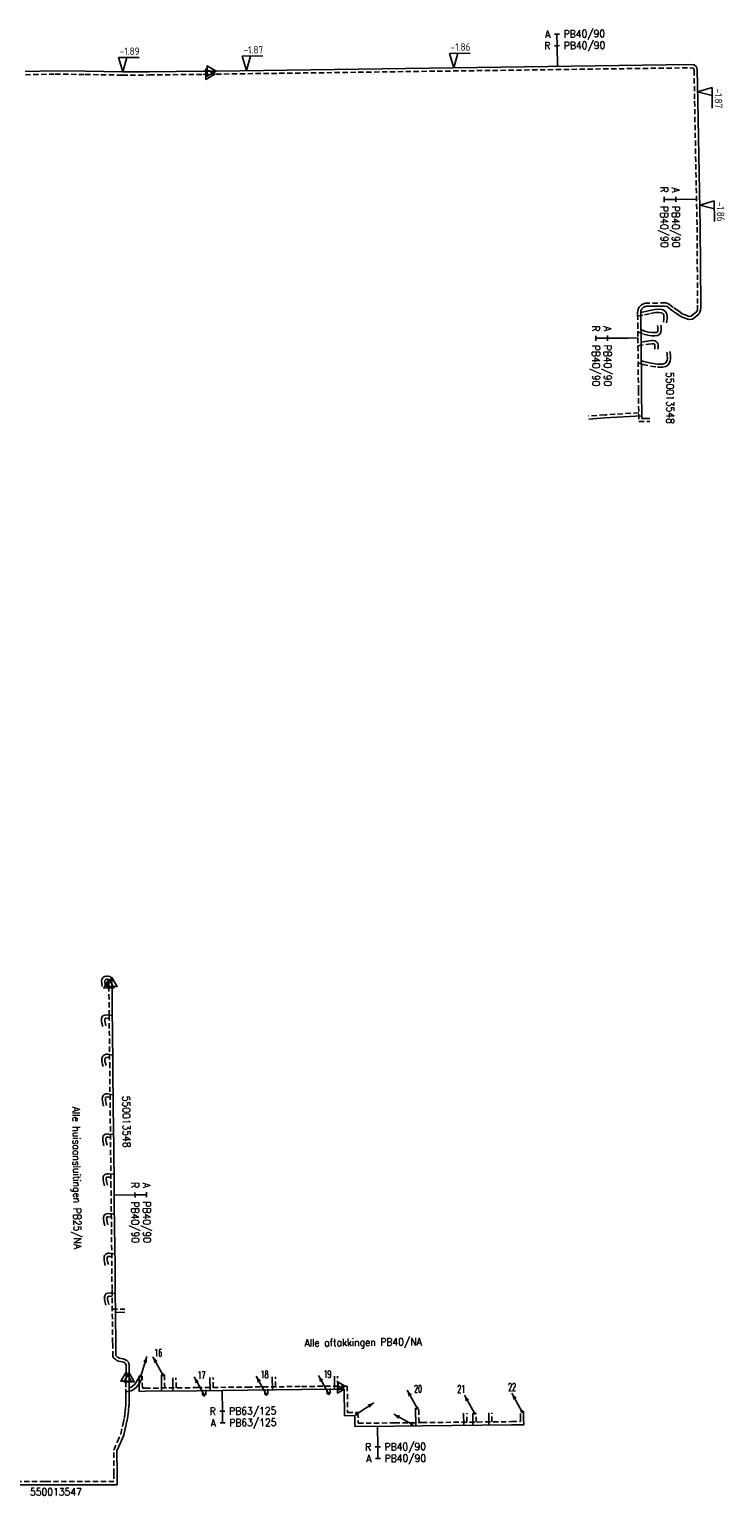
# Model space of a CAD drawing. Header units: millimetres. Extents: x 0 to 118212815, y 0 to 488348790.
# Tile 109 of 143: x 117667803 to 117751740, y 486408022 to 486584775. Entities that reach past the tile are written whole.
import ezdxf
from ezdxf.enums import TextEntityAlignment as Align

# ---------------------------------------------------------------- set-up
doc = ezdxf.new("R2010")
doc.units = ezdxf.units.MM
doc.header["$LTSCALE"] = 200
doc.linetypes.add('HIDDEN2', pattern=[4.7625, 3.175, -1.5875])
for name, color, linetype in [('WW-C-stijgstrang', 7, 'Continuous'), ('WW-C-VERLOOP', 7, 'Continuous'), ('WW-I-diam', 7, 'Continuous'), ('WW-I-info', 7, 'Continuous'), ('WW-I-NAP', 7, 'Continuous'), ('WW-L-aanvoer', 3, 'Continuous'), ('WW-L-retour', 3, 'HIDDEN2')]:
    doc.layers.add(name, color=color, linetype=linetype)
doc.styles.add('DIN17', font='ROMANS.SHX', dxfattribs={"width": 0.9})
doc.styles.add('ISOCP', font='ISOCP.SHX')

# ---------------------------------------------------------------- blocks, each defined once
blk = doc.blocks.new('LR-VERL')
at = {"color": 0, "linetype": 'ByBlock', "lineweight": -2}
blk.add_lwpolyline([(1.08, 0), (-1.08, -1.25), (-1.08, 1.25)], close=True, dxfattribs=at)
blk = doc.blocks.new('LR-DIAB2')
at = {"color": 0, "linetype": 'Continuous', "lineweight": -3}
blk.add_line((0, 5), (0, 7.8), dxfattribs=at)
at = {"color": 0, "lineweight": -3}
blk.add_line((0, 0), (0, 5), dxfattribs=at)
for points in [[(0.61, 7.8), (0, 7.8), (-0.61, 7.8)], [(0.61, 5), (0, 5), (-0.61, 5)]]:
    blk.add_lwpolyline(points, dxfattribs=at)
at = {"color": 1, "lineweight": -3, "style": 'DIN17', "width": 0.9}
for tag, p in [('*1', (-1.61, 7.8)), ('*2', (-1.61, 5.02))]:
    blk.add_attdef(tag, text='', height=1.8, dxfattribs=at).set_placement(p, align=Align.MIDDLE_RIGHT)
for tag, p in [('*11', (1.61, 7.8)), ('*12', (1.61, 5))]:
    blk.add_attdef(tag, text='', height=1.8, dxfattribs=at).set_placement(p, align=Align.MIDDLE_LEFT)
blk = doc.blocks.new('LR-DIAO2')
at = {"color": 0, "lineweight": -3}
blk.add_line((0, 0), (0, -5), dxfattribs=at)
at = {"color": 0, "linetype": 'Continuous', "lineweight": -3}
blk.add_line((0, -5), (0, -7.8), dxfattribs=at)
at = {"color": 0, "lineweight": -3}
for points in [[(0.61, -5), (0, -5), (-0.61, -5)], [(0.61, -7.8), (0, -7.8), (-0.61, -7.8)]]:
    blk.add_lwpolyline(points, dxfattribs=at)
at = {"color": 1, "lineweight": -3, "style": 'DIN17', "width": 0.9}
for tag, p in [('*1', (-1.61, -5)), ('*2', (-1.61, -7.78))]:
    blk.add_attdef(tag, text='', height=1.8, dxfattribs=at).set_placement(p, align=Align.MIDDLE_RIGHT)
for tag, p in [('*11', (1.61, -5)), ('*12', (1.61, -7.8))]:
    blk.add_attdef(tag, text='', height=1.8, dxfattribs=at).set_placement(p, align=Align.MIDDLE_LEFT)
blk = doc.blocks.new('LR-styg')
at = {"color": 0, "lineweight": -3}
blk.add_line((0, 0), (2.5, 4.33), dxfattribs=at)
at = {"color": 0, "lineweight": -3, "const_width": 0.375}
blk.add_lwpolyline([(-0.19, 0, 1), (0.19, 0, 1)], format="xyb", close=True, dxfattribs=at)
at = {"color": 0, "lineweight": -3}
blk.add_solid([(2.5, 4.33), (1.32, 3.28), (2.18, 2.78)], dxfattribs=at)
at = {"color": 7, "linetype": 'ByBlock', "lineweight": -2, "style": 'DIN17', "width": 0.5}
blk.add_attdef('*1', text='', height=1.8, dxfattribs=at).set_placement((0, -2.5), align=Align.MIDDLE)
blk = doc.blocks.new('nap1')
at = {"color": 0, "linetype": 'Continuous', "lineweight": -3}
for p, q in [((-1, 3.5), (0, 0)), ((-1, 3.5), (4, 3.5)), ((1, 3.5), (0, 0))]:
    blk.add_line(p, q, dxfattribs=at)
at = {"color": 0, "linetype": 'Continuous', "lineweight": -3, "style": 'ISOCP'}
for tag, p in [('*1', (1.7, 5)), ('*2', (4, 1.5))]:
    blk.add_attdef(tag, text='', height=1.8, dxfattribs=at).set_placement(p, align=Align.MIDDLE)
blk = doc.blocks.new('LR-hyp')
at = {"color": 7, "linetype": 'ByBlock', "lineweight": -3, "style": 'DIN17', "width": 0.9}
blk.add_attdef('*1', text='', height=1.8, dxfattribs=at).set_placement((0, 0), align=Align.MIDDLE)
at = {"color": 7, "linetype": 'ByBlock', "lineweight": -2, "style": 'DIN17', "width": 0.9, "flags": 1}
blk.add_attdef('*2', text='', height=1.8, dxfattribs=at).set_placement((0, -5), align=Align.MIDDLE)

msp = doc.modelspace()

# ---------------------------------------------------------------- linework, layer by layer
at = {"layer": 'WW-I-diam'}
msp.add_line((117741162, 486547550), (117739992, 486547540), dxfattribs=at)
at = {"layer": 'WW-L-aanvoer'}
for p, q in [((117667315, 486579669), (117670929, 486579759)), ((117670929, 486579759), (117674543, 486579707)), ((117674543, 486579707), (117679027, 486579627)), ((117679027, 486579627), (117682252, 486579644)), ((117682252, 486579644), (117688754, 486579723)), ((117688754, 486579723), (117689771, 486579737)), ((117689771, 486579737), (117690310, 486579745)), ((117690310, 486579745), (117747426, 486580514)), ((117747426, 486580514), (117747932, 486580471)), ((117747932, 486580471), (117748240, 486580252)), ((117748240, 486580252), (117748319, 486579882)), ((117748319, 486579882), (117748370, 486576118)), ((117748370, 486576118), (117748670, 486560901)), ((117748670, 486560901), (117748734, 486551492)), ((117741514, 486550659), (117741507, 486550580)), ((117741507, 486550580), (117741507, 486550368)), ((117741511, 486550624), (117741860, 486550696)), ((117741526, 486550768), (117741514, 486550659)), ((117741555, 486550888), (117741526, 486550768)), ((117741590, 486550971), (117741555, 486550888)), ((117741646, 486551070), (117741590, 486550971)), ((117741690, 486551118), (117741646, 486551070)), ((117741790, 486551211), (117741690, 486551118)), ((117741865, 486551265), (117741790, 486551211)), ((117741860, 486550696), (117742583, 486550864)), ((117741989, 486551325), (117741865, 486551265)), ((117742101, 486551359), (117741989, 486551325)), ((117742237, 486551367), (117742101, 486551359)), ((117744465, 486551390), (117742237, 486551367)), ((117742583, 486550864), (117743216, 486550978)), ((117743216, 486550978), (117743706, 486551008)), ((117743706, 486551008), (117744076, 486550967)), ((117744076, 486550967), (117744317, 486550866)), ((117744317, 486550866), (117744531, 486550698)), ((117744671, 486551331), (117744465, 486551390)), ((117744531, 486550698), (117744642, 486550428)), ((117744912, 486551125), (117744671, 486551331)), ((117745192, 486550915), (117744912, 486551125)), ((117745832, 486550512), (117745192, 486550915)), ((117746316, 486550143), (117745832, 486550512)), ((117748597, 486550597), (117748550, 486550455)), ((117748709, 486550832), (117748597, 486550597)), ((117748736, 486551243), (117748709, 486550832)), ((117748734, 486551492), (117748736, 486551243)), ((117741507, 486550368), (117741527, 486549304)), ((117741527, 486549304), (117741542, 486547554)), ((117743569, 486548806), (117743540, 486549035)), ((117743579, 486548670), (117743569, 486548806)), ((117744672, 486549847), (117744610, 486549381)), ((117744642, 486550428), (117744671, 486550205)), ((117744671, 486550205), (117744672, 486549847)), ((117746821, 486549931), (117746316, 486550143)), ((117747249, 486549756), (117746821, 486549931)), ((117747742, 486549812), (117747249, 486549756)), ((117748067, 486550059), (117747742, 486549812)), ((117748317, 486550263), (117748067, 486550059)), ((117748550, 486550455), (117748317, 486550263)), ((117741533, 486548550), (117741957, 486548373)), ((117741542, 486547554), (117741605, 486541228)), ((117741547, 486547047), (117742793, 486547237)), ((117741957, 486548373), (117742434, 486548248)), ((117742434, 486548248), (117742840, 486548199)), ((117742793, 486547237), (117742989, 486547236)), ((117742840, 486548199), (117743196, 486548194)), ((117742989, 486547236), (117743212, 486547203)), ((117743196, 486548194), (117743416, 486548217)), ((117743212, 486547203), (117743379, 486547112)), ((117743379, 486547112), (117743500, 486546996)), ((117743416, 486548217), (117743525, 486548286)), ((117743500, 486546996), (117743573, 486546865)), ((117743525, 486548286), (117743567, 486548390)), ((117743567, 486548390), (117743578, 486548522)), ((117743578, 486548522), (117743579, 486548670)), ((117743573, 486546865), (117743587, 486546724)), ((117743591, 486546405), (117743576, 486546180)), ((117743587, 486546724), (117743598, 486546574)), ((117743598, 486546574), (117743591, 486546405)), ((117744681, 486545655), (117744652, 486545841)), ((117744703, 486545419), (117744681, 486545655)), ((117744713, 486545094), (117744703, 486545419)), ((117741569, 486544813), (117741850, 486544712)), ((117741850, 486544712), (117742761, 486544508)), ((117742761, 486544508), (117743555, 486544397)), ((117743555, 486544397), (117744118, 486544405)), ((117744118, 486544405), (117744359, 486544453)), ((117744359, 486544453), (117744509, 486544555)), ((117744509, 486544555), (117744597, 486544662)), ((117744597, 486544662), (117744677, 486544864)), ((117744677, 486544864), (117744713, 486545094)), ((117741605, 486541228), (117741642, 486537841)), ((117741639, 486538153), (117737180, 486537893)), ((117737180, 486537893), (117735243, 486537768)), ((117741642, 486537841), (117742582, 486537851)), ((117676561, 486470211), (117676513, 486469971)), ((117676513, 486469971), (117676536, 486469753)), ((117676536, 486469753), (117676591, 486469300)), ((117676698, 486470401), (117676561, 486470211)), ((117676861, 486470530), (117676698, 486470401)), ((117677106, 486470585), (117676861, 486470530)), ((117677264, 486470577), (117677106, 486470585)), ((117677503, 486470533), (117677264, 486470577)), ((117677758, 486470363), (117677503, 486470533)), ((117677764, 486469861), (117677758, 486470363)), ((117677772, 486469116), (117677764, 486469861)), ((117677807, 486465847), (117677772, 486469116)), ((117676638, 486465723), (117676562, 486465588)), ((117676772, 486465824), (117676638, 486465723)), ((117676911, 486465873), (117676772, 486465824)), ((117677071, 486465887), (117676911, 486465873)), ((117677807, 486465820), (117677071, 486465887)), ((117677822, 486464274), (117677807, 486465847)), ((117676519, 486465445), (117676513, 486465320)), ((117676513, 486465320), (117676517, 486465143)), ((117676517, 486465143), (117676551, 486464901)), ((117676562, 486465588), (117676519, 486465445)), ((117676551, 486464901), (117676652, 486464480)), ((117677876, 486459551), (117677822, 486464274)), ((117676541, 486460631), (117676525, 486460498)), ((117676525, 486460498), (117676526, 486460384)), ((117676526, 486460384), (117676539, 486460269)), ((117676579, 486460774), (117676541, 486460631)), ((117676651, 486460902), (117676579, 486460774)), ((117676751, 486461004), (117676651, 486460902)), ((117676879, 486461085), (117676751, 486461004)), ((117677066, 486461142), (117676879, 486461085)), ((117677292, 486461158), (117677066, 486461142)), ((117677859, 486461039), (117677292, 486461158)), ((117676539, 486460269), (117676569, 486460117)), ((117676569, 486460117), (117676608, 486459960)), ((117676608, 486459960), (117676701, 486459666)), ((117677926, 486454702), (117677876, 486459551)), ((117676628, 486455969), (117676597, 486455767)), ((117676597, 486455767), (117676612, 486455514)), ((117676612, 486455514), (117676651, 486455302)), ((117676697, 486456168), (117676628, 486455969)), ((117676651, 486455302), (117676748, 486454882)), ((117676832, 486456307), (117676697, 486456168)), ((117677005, 486456355), (117676832, 486456307)), ((117677233, 486456376), (117677005, 486456355)), ((117677910, 486456251), (117677233, 486456376)), ((117677977, 486449929), (117677926, 486454702)), ((117677037, 486451522), (117676906, 486451466)), ((117677176, 486451534), (117677037, 486451522)), ((117677391, 486451520), (117677176, 486451534)), ((117677961, 486451449), (117677391, 486451520)), ((117676674, 486451111), (117676654, 486450895)), ((117676654, 486450895), (117676663, 486450749)), ((117676663, 486450749), (117676695, 486450553)), ((117676708, 486451258), (117676674, 486451111)), ((117676695, 486450553), (117676799, 486450084)), ((117676799, 486451387), (117676708, 486451258)), ((117676906, 486451466), (117676799, 486451387)), ((117678027, 486445189), (117677977, 486449929)), ((117676723, 486446373), (117676693, 486446228)), ((117676693, 486446228), (117676694, 486446101)), ((117676775, 486446524), (117676723, 486446373)), ((117676893, 486446629), (117676775, 486446524)), ((117677005, 486446687), (117676893, 486446629)), ((117677189, 486446719), (117677005, 486446687)), ((117677414, 486446717), (117677189, 486446719)), ((117678011, 486446682), (117677414, 486446717)), ((117676694, 486446101), (117676696, 486445998)), ((117676696, 486445998), (117676729, 486445776)), ((117676729, 486445776), (117676766, 486445607)), ((117676766, 486445607), (117676849, 486445277)), ((117678049, 486443116), (117678027, 486445189)), ((117678081, 486440298), (117678049, 486443116)), ((117676749, 486441490), (117676739, 486441358)), ((117676739, 486441358), (117676748, 486441199)), ((117676748, 486441199), (117676767, 486441065)), ((117676780, 486441626), (117676749, 486441490)), ((117676767, 486441065), (117676800, 486440885)), ((117676866, 486441774), (117676780, 486441626)), ((117676983, 486441868), (117676866, 486441774)), ((117677137, 486441916), (117676983, 486441868)), ((117677290, 486441924), (117677137, 486441916)), ((117678063, 486441862), (117677290, 486441924)), ((117676800, 486440885), (117676867, 486440614)), ((117676867, 486440614), (117676910, 486440471)), ((117678130, 486435615), (117678081, 486440298)), ((117676813, 486436630), (117676804, 486436489)), ((117676804, 486436489), (117676814, 486436385)), ((117676830, 486436761), (117676813, 486436630)), ((117676814, 486436385), (117676829, 486436263)), ((117676829, 486436263), (117676860, 486436090)), ((117676879, 486436893), (117676830, 486436761)), ((117676860, 486436090), (117676959, 486435682)), ((117676969, 486437012), (117676879, 486436893)), ((117677096, 486437090), (117676969, 486437012)), ((117677277, 486437135), (117677096, 486437090)), ((117677441, 486437142), (117677277, 486437135)), ((117678114, 486437088), (117677441, 486437142)), ((117678155, 486432758), (117678130, 486435615)), ((117676978, 486432170), (117676897, 486432026)), ((117677077, 486432280), (117676978, 486432170)), ((117677252, 486432343), (117677077, 486432280)), ((117677426, 486432362), (117677252, 486432343)), ((117678160, 486432288), (117677426, 486432362)), ((117678228, 486426357), (117678155, 486432758)), ((117676864, 486431877), (117676852, 486431714)), ((117676852, 486431714), (117676866, 486431557)), ((117676897, 486432026), (117676864, 486431877)), ((117676866, 486431557), (117676893, 486431369)), ((117676893, 486431369), (117677010, 486430883)), ((117678186, 486430013), (117679333, 486430025)), ((117678246, 486424813), (117678228, 486426357)), ((117678273, 486424771), (117678246, 486424813)), ((117678286, 486424751), (117678273, 486424771)), ((117678361, 486424680), (117678286, 486424751)), ((117678438, 486424619), (117678361, 486424680)), ((117678528, 486424562), (117678438, 486424619)), ((117678667, 486424504), (117678528, 486424562)), ((117678857, 486424468), (117678667, 486424504)), ((117679097, 486424417), (117678857, 486424468)), ((117679330, 486424339), (117679097, 486424417)), ((117679540, 486424225), (117679330, 486424339)), ((117679639, 486424130), (117679540, 486424225)), ((117679758, 486424015), (117679639, 486424130)), ((117679802, 486423849), (117679758, 486424015)), ((117679840, 486423710), (117679802, 486423849)), ((117679838, 486423038), (117679839, 486423340)), ((117679839, 486423340), (117679840, 486423549)), ((117679840, 486423549), (117679840, 486423710)), ((117679830, 486420977), (117679834, 486421663)), ((117679834, 486421663), (117679837, 486422179)), ((117679837, 486422179), (117679839, 486422595)), ((117679839, 486422595), (117679838, 486423038)), ((117680480, 486421298), (117680656, 486421524)), ((117680656, 486421524), (117680818, 486421779)), ((117680818, 486421779), (117680958, 486422049)), ((117680958, 486422049), (117681032, 486422347)), ((117681051, 486420485), (117681032, 486422347)), ((117683746, 486420513), (117683725, 486422481)), ((117685114, 486420528), (117685097, 486422115)), ((117689595, 486420576), (117689578, 486422161)), ((117697097, 486420656), (117697080, 486422241)), ((117704605, 486420736), (117704574, 486422319)), ((117679823, 486419558), (117679826, 486420096)), ((117679826, 486420096), (117679830, 486420977)), ((117679830, 486420878), (117679931, 486420896)), ((117679931, 486420896), (117680199, 486421052)), ((117680199, 486421052), (117680480, 486421298)), ((117681051, 486420485), (117681782, 486420492)), ((117681782, 486420492), (117688018, 486420559)), ((117688018, 486420559), (117694093, 486420624)), ((117688686, 486420045), (117688681, 486420566)), ((117694093, 486420624), (117700629, 486420693)), ((117696180, 486420125), (117696175, 486420646)), ((117700629, 486420693), (117705354, 486420744)), ((117703688, 486420205), (117703678, 486420726)), ((117705354, 486420744), (117705752, 486420748)), ((117705752, 486420748), (117705786, 486417543)), ((117679703, 486417773), (117679749, 486418194)), ((117679749, 486418194), (117679807, 486418731)), ((117679807, 486418731), (117679820, 486418846)), ((117679820, 486418846), (117679823, 486419558)), ((117714410, 486416330), (117714369, 486418443)), ((117727383, 486417187), (117727374, 486418075)), ((117679182, 486415219), (117679484, 486416512)), ((117679484, 486416512), (117679644, 486417230)), ((117679644, 486417230), (117679703, 486417773)), ((117705786, 486417543), (117707043, 486417557)), ((117707043, 486417557), (117707057, 486416252)), ((117707057, 486416252), (117711829, 486416302)), ((117711829, 486416302), (117715142, 486416338)), ((117715142, 486416338), (117725933, 486416453)), ((117720172, 486416391), (117720156, 486417846)), ((117721278, 486416403), (117721262, 486417846)), ((117723195, 486416424), (117723179, 486417881)), ((117725933, 486416453), (117727393, 486416468)), ((117727393, 486416468), (117727383, 486417187)), ((117678775, 486414284), (117679182, 486415219)), ((117678360, 486413330), (117678775, 486414284)), ((117678379, 486410556), (117678360, 486413330)), ((117669711, 486409218), (117665551, 486409214)), ((117678389, 486409224), (117669711, 486409218)), ((117678379, 486410556), (117678389, 486409224))]:
    msp.add_line(p, q, dxfattribs=at)
at = {"layer": 'WW-L-retour'}
for p, q in [((117667324, 486579289), (117670931, 486579378)), ((117670931, 486579378), (117674537, 486579327)), ((117674537, 486579327), (117679025, 486579247)), ((117679025, 486579247), (117682255, 486579264)), ((117682255, 486579264), (117688759, 486579343)), ((117688759, 486579343), (117689615, 486579355)), ((117689615, 486579355), (117690316, 486579365)), ((117690316, 486579365), (117747412, 486580133)), ((117747412, 486580133), (117747797, 486580101)), ((117747797, 486580101), (117747899, 486580028)), ((117747899, 486580028), (117747940, 486579839)), ((117747940, 486579839), (117747990, 486576111)), ((117747990, 486576111), (117748290, 486560894)), ((117748290, 486560894), (117748354, 486551490)), ((117741136, 486550697), (117741127, 486550597)), ((117741127, 486550597), (117741127, 486550364)), ((117741151, 486550835), (117741136, 486550697)), ((117741193, 486551007), (117741151, 486550835)), ((117741248, 486551139), (117741193, 486551007)), ((117741337, 486551294), (117741248, 486551139)), ((117741419, 486551385), (117741337, 486551294)), ((117741550, 486551507), (117741419, 486551385)), ((117741671, 486551593), (117741550, 486551507)), ((117741850, 486551680), (117741671, 486551593)), ((117742034, 486551736), (117741850, 486551680)), ((117742224, 486551746), (117742034, 486551736)), ((117744516, 486551771), (117742224, 486551746)), ((117742660, 486550492), (117743262, 486550600)), ((117743262, 486550600), (117743696, 486550627)), ((117743696, 486550627), (117743980, 486550595)), ((117743980, 486550595), (117744123, 486550536)), ((117744123, 486550536), (117744217, 486550461)), ((117744855, 486551673), (117744516, 486551771)), ((117745150, 486551422), (117744855, 486551673)), ((117745408, 486551228), (117745150, 486551422)), ((117746048, 486550824), (117745408, 486551228)), ((117746507, 486550475), (117746048, 486550824)), ((117748076, 486550557), (117747832, 486550357)), ((117748224, 486550679), (117748076, 486550557)), ((117748244, 486550739), (117748224, 486550679)), ((117748334, 486550930), (117748244, 486550739)), ((117748356, 486551255), (117748334, 486550930)), ((117748354, 486551490), (117748356, 486551255)), ((117741127, 486550364), (117741147, 486549299)), ((117741131, 486550157), (117741941, 486550325)), ((117741147, 486549299), (117741162, 486547550)), ((117741941, 486550325), (117742660, 486550492)), ((117743948, 486548844), (117743916, 486549084)), ((117743959, 486548682), (117743948, 486548844)), ((117744217, 486550461), (117744271, 486550329)), ((117744292, 486549872), (117744233, 486549431)), ((117744271, 486550329), (117744291, 486550179)), ((117744291, 486550179), (117744292, 486549872)), ((117746967, 486550282), (117746507, 486550475)), ((117747303, 486550144), (117746967, 486550282)), ((117747595, 486550178), (117747303, 486550144)), ((117747832, 486550357), (117747595, 486550178)), ((117741155, 486548296), (117741835, 486548012)), ((117741162, 486547550), (117741225, 486541224)), ((117741835, 486548012), (117742363, 486547874)), ((117742363, 486547874), (117742815, 486547820)), ((117742815, 486547820), (117743213, 486547814)), ((117743213, 486547814), (117743543, 486547848)), ((117743543, 486547848), (117743833, 486548030)), ((117743833, 486548030), (117743941, 486548303)), ((117743941, 486548303), (117743957, 486548504)), ((117743957, 486548504), (117743959, 486548682)), ((117741171, 486546605), (117742821, 486546857)), ((117742821, 486546857), (117742960, 486546857)), ((117742960, 486546857), (117743089, 486546837)), ((117743089, 486546837), (117743153, 486546803)), ((117743153, 486546803), (117743195, 486546762)), ((117743195, 486546762), (117743203, 486546749)), ((117743212, 486546425), (117743197, 486546206)), ((117743203, 486546749), (117743208, 486546692)), ((117743208, 486546692), (117743217, 486546568)), ((117743217, 486546568), (117743212, 486546425)), ((117745058, 486545702), (117745028, 486545898)), ((117745083, 486545443), (117745058, 486545702)), ((117745094, 486545070), (117745083, 486545443)), ((117741192, 486544544), (117741744, 486544346)), ((117741744, 486544346), (117742693, 486544134)), ((117742693, 486544134), (117743531, 486544017)), ((117743531, 486544017), (117744158, 486544025)), ((117744158, 486544025), (117744508, 486544096)), ((117744508, 486544096), (117744768, 486544271)), ((117744768, 486544271), (117744928, 486544467)), ((117744928, 486544467), (117745046, 486544763)), ((117745046, 486544763), (117745094, 486545070)), ((117741225, 486541224), (117741266, 486537457)), ((117737157, 486538272), (117735219, 486538148)), ((117741255, 486538511), (117737157, 486538272)), ((117741266, 486537457), (117742586, 486537471)), ((117676917, 486470056), (117676897, 486469953)), ((117676897, 486469953), (117676914, 486469795)), ((117676914, 486469795), (117676968, 486469345)), ((117676975, 486470135), (117676917, 486470056)), ((117677029, 486470178), (117676975, 486470135)), ((117677139, 486470203), (117677029, 486470178)), ((117677220, 486470199), (117677139, 486470203)), ((117677357, 486470173), (117677220, 486470199)), ((117677381, 486470158), (117677357, 486470173)), ((117677386, 486469681), (117677381, 486470158)), ((117677392, 486469111), (117677386, 486469681)), ((117677427, 486465843), (117677392, 486469111)), ((117677442, 486464270), (117677427, 486465843)), ((117676896, 486465380), (117676893, 486465315)), ((117676893, 486465315), (117676896, 486465175)), ((117676913, 486465438), (117676896, 486465380)), ((117676896, 486465175), (117676925, 486464972)), ((117676930, 486465467), (117676913, 486465438)), ((117676925, 486464972), (117677021, 486464569)), ((117676954, 486465485), (117676930, 486465467)), ((117676992, 486465498), (117676954, 486465485)), ((117677071, 486465505), (117676992, 486465498)), ((117677431, 486465473), (117677071, 486465505)), ((117677496, 486459547), (117677442, 486464270)), ((117676915, 486460559), (117676905, 486460476)), ((117676905, 486460476), (117676906, 486460407)), ((117676906, 486460407), (117676915, 486460328)), ((117676934, 486460629), (117676915, 486460559)), ((117676957, 486460671), (117676934, 486460629)), ((117676992, 486460707), (117676957, 486460671)), ((117677040, 486460737), (117676992, 486460707)), ((117677136, 486460766), (117677040, 486460737)), ((117677266, 486460776), (117677136, 486460766)), ((117677483, 486460730), (117677266, 486460776)), ((117676915, 486460328), (117676940, 486460200)), ((117676940, 486460200), (117676974, 486460062)), ((117676974, 486460062), (117677063, 486459780)), ((117677546, 486454697), (117677496, 486459547)), ((117676998, 486455877), (117676978, 486455749)), ((117676978, 486455749), (117676990, 486455559)), ((117676990, 486455559), (117677023, 486455379)), ((117677028, 486455963), (117676998, 486455877)), ((117677023, 486455379), (117677118, 486454968)), ((117677033, 486455969), (117677028, 486455963)), ((117677074, 486455980), (117677033, 486455969)), ((117677215, 486455993), (117677074, 486455980)), ((117677533, 486455934), (117677215, 486455993)), ((117677597, 486449925), (117677546, 486454697)), ((117677050, 486451050), (117677035, 486450890)), ((117677035, 486450890), (117677041, 486450792)), ((117677041, 486450792), (117677068, 486450625)), ((117677061, 486451100), (117677050, 486451050)), ((117677074, 486451118), (117677061, 486451100)), ((117677068, 486450625), (117677170, 486450166)), ((117677096, 486451134), (117677074, 486451118)), ((117677131, 486451149), (117677096, 486451134)), ((117677179, 486451153), (117677131, 486451149)), ((117677354, 486451141), (117677179, 486451153)), ((117677584, 486451113), (117677354, 486451141)), ((117677647, 486445185), (117677597, 486449925)), ((117677090, 486446271), (117677073, 486446190)), ((117677102, 486446306), (117677090, 486446271)), ((117677110, 486446313), (117677102, 486446306)), ((117677128, 486446322), (117677110, 486446313)), ((117677220, 486446339), (117677128, 486446322)), ((117677401, 486446337), (117677220, 486446339)), ((117677635, 486446323), (117677401, 486446337)), ((117677073, 486446190), (117677074, 486446107)), ((117677074, 486446107), (117677076, 486446030)), ((117677076, 486446030), (117677103, 486445845)), ((117677103, 486445845), (117677136, 486445694)), ((117677136, 486445694), (117677218, 486445370)), ((117677669, 486443112), (117677647, 486445185)), ((117677701, 486440294), (117677669, 486443112)), ((117677126, 486441432), (117677120, 486441354)), ((117677120, 486441354), (117677127, 486441237)), ((117677138, 486441486), (117677126, 486441432)), ((117677127, 486441237), (117677142, 486441126)), ((117677159, 486441522), (117677138, 486441486)), ((117677142, 486441126), (117677172, 486440966)), ((117677165, 486441527), (117677159, 486441522)), ((117677204, 486441539), (117677165, 486441527)), ((117677172, 486440966), (117677234, 486440715)), ((117677284, 486441543), (117677204, 486441539)), ((117677687, 486441511), (117677284, 486441543)), ((117677234, 486440715), (117677274, 486440581)), ((117677750, 486435611), (117677701, 486440294)), ((117677191, 486436593), (117677185, 486436495)), ((117677185, 486436495), (117677191, 486436427)), ((117677201, 486436669), (117677191, 486436593)), ((117677191, 486436427), (117677205, 486436320)), ((117677216, 486436708), (117677201, 486436669)), ((117677205, 486436320), (117677232, 486436168)), ((117677229, 486436726), (117677216, 486436708)), ((117677244, 486436735), (117677229, 486436726)), ((117677232, 486436168), (117677328, 486435771)), ((117677332, 486436757), (117677244, 486436735)), ((117677434, 486436761), (117677332, 486436757)), ((117677738, 486436737), (117677434, 486436761)), ((117677775, 486432754), (117677750, 486435611)), ((117677848, 486426353), (117677775, 486432754)), ((117677241, 486431822), (117677233, 486431717)), ((117677233, 486431717), (117677244, 486431601)), ((117677256, 486431889), (117677241, 486431822)), ((117677244, 486431601), (117677267, 486431441)), ((117677289, 486431947), (117677256, 486431889)), ((117677267, 486431441), (117677380, 486430971)), ((117677295, 486431955), (117677289, 486431947)), ((117677338, 486431970), (117677295, 486431955)), ((117677427, 486431980), (117677338, 486431970)), ((117677784, 486431944), (117677427, 486431980)), ((117677802, 486430389), (117679328, 486430405)), ((117677867, 486424699), (117677848, 486426353)), ((117677954, 486424564), (117677867, 486424699)), ((117677993, 486424505), (117677954, 486424564)), ((117678112, 486424393), (117677993, 486424505)), ((117678216, 486424310), (117678112, 486424393)), ((117678351, 486424223), (117678216, 486424310)), ((117678557, 486424138), (117678351, 486424223)), ((117678782, 486424095), (117678557, 486424138)), ((117678997, 486424050), (117678782, 486424095)), ((117679178, 486423989), (117678997, 486424050)), ((117679313, 486423916), (117679178, 486423989)), ((117679375, 486423856), (117679313, 486423916)), ((117679418, 486423815), (117679375, 486423856)), ((117679436, 486423751), (117679418, 486423815)), ((117679460, 486423660), (117679436, 486423751)), ((117679458, 486423038), (117679459, 486423341)), ((117679459, 486423341), (117679460, 486423551)), ((117679460, 486423551), (117679460, 486423660)), ((117679450, 486420979), (117679454, 486421665)), ((117679454, 486421665), (117679457, 486422256)), ((117679457, 486422256), (117679459, 486422595)), ((117679459, 486422595), (117679458, 486423038)), ((117680967, 486421305), (117681148, 486421590)), ((117681148, 486421590), (117681316, 486421914)), ((117681316, 486421914), (117681412, 486422303)), ((117681427, 486420869), (117681412, 486422303)), ((117684122, 486420897), (117684105, 486422485)), ((117685490, 486420912), (117685477, 486422120)), ((117689971, 486420960), (117689958, 486422165)), ((117697473, 486421040), (117697460, 486422245)), ((117704977, 486421120), (117704954, 486422326)), ((117679443, 486419560), (117679446, 486420098)), ((117679446, 486420098), (117679450, 486420979)), ((117679448, 486420426), (117680063, 486420533)), ((117680063, 486420533), (117680422, 486420742)), ((117680422, 486420742), (117680758, 486421035)), ((117680758, 486421035), (117680967, 486421305)), ((117681427, 486420869), (117681778, 486420872)), ((117681778, 486420872), (117688014, 486420939)), ((117688014, 486420939), (117694089, 486421004)), ((117689066, 486420049), (117689057, 486420950)), ((117694089, 486421004), (117700625, 486421073)), ((117696560, 486420129), (117696551, 486421030)), ((117700625, 486421073), (117705460, 486421125)), ((117704068, 486420213), (117704050, 486421110)), ((117705460, 486421125), (117706128, 486421132)), ((117706128, 486421132), (117706162, 486417927)), ((117679325, 486417814), (117679371, 486418235)), ((117679371, 486418235), (117679429, 486418773)), ((117679429, 486418773), (117679440, 486418867)), ((117679440, 486418867), (117679443, 486419560)), ((117706162, 486417927), (117707419, 486417941)), ((117707419, 486417941), (117707433, 486416636)), ((117714783, 486416714), (117714749, 486418450)), ((117727003, 486417183), (117726994, 486418071)), ((117678820, 486415339), (117679114, 486416596)), ((117679114, 486416596), (117679268, 486417292)), ((117679268, 486417292), (117679325, 486417814)), ((117707433, 486416636), (117711825, 486416682)), ((117711825, 486416682), (117715138, 486416718)), ((117715138, 486416718), (117725929, 486416833)), ((117720548, 486416775), (117720536, 486417850)), ((117721654, 486416787), (117721642, 486417850)), ((117723571, 486416808), (117723559, 486417885)), ((117725929, 486416833), (117727008, 486416844)), ((117727008, 486416844), (117727003, 486417183)), ((117677979, 486413408), (117678427, 486414436)), ((117678427, 486414436), (117678820, 486415339)), ((117677999, 486410553), (117677979, 486413408)), ((117669711, 486409598), (117665550, 486409594)), ((117678006, 486409603), (117669711, 486409598)), ((117677999, 486410553), (117678006, 486409603))]:
    msp.add_line(p, q, dxfattribs=at)

# ---------------------------------------------------------------- block references
at = {"layer": 'WW-C-stijgstrang', "linetype": 'Continuous'}
ref = msp.add_blockref('LR-styg', (117683915, 486422483), dxfattribs=dict(at, xscale=499.9999999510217, yscale=500.0000000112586, zscale=500, rotation=59.00000000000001))
ref.add_attrib('*1', '16', dxfattribs={"layer": '0', "color": 1, "linetype": 'ByBlock', "lineweight": -2, "height": 900, "style": 'DIN17', "width": 0.5}).set_placement((117683343, 486425142), align=Align.MIDDLE)
for p, xscale, yscale, zscale, rotation in [((117681224, 486422324), 499.9999999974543, 499.9999999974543, 499.9999999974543, 12.5404012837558), ((117707231, 486417749), 499.9999999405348, 499.9999999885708, 500, 332.9142081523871), ((117713915, 486416513), 500.0000000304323, 499.9999999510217, 500, 91.22207061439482)]:
    msp.add_blockref('LR-styg', p, dxfattribs=dict(at, xscale=xscale, yscale=yscale, zscale=zscale, rotation=rotation))
ref = msp.add_blockref('LR-styg', (117688876, 486420047), dxfattribs=dict(at, xscale=500.0000000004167, yscale=500.0000000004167, zscale=500.0000000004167, rotation=59.00000000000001))
ref.add_attrib('*1', '17', dxfattribs={"layer": '0', "color": 1, "linetype": 'ByBlock', "lineweight": -2, "height": 900, "style": 'DIN17', "width": 0.5}).set_placement((117688551, 486422447), align=Align.MIDDLE)
ref = msp.add_blockref('LR-styg', (117696370, 486420128), dxfattribs=dict(at, xscale=499.9999999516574, yscale=500.0000000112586, zscale=500, rotation=59.00000000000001))
ref.add_attrib('*1', '18', dxfattribs={"layer": '0', "color": 1, "linetype": 'ByBlock', "lineweight": -2, "height": 900, "style": 'DIN17', "width": 0.5}).set_placement((117696166, 486422525), align=Align.MIDDLE)
ref = msp.add_blockref('LR-styg', (117703878, 486420209), dxfattribs=dict(at, xscale=500.0000000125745, yscale=500.0000000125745, zscale=500, rotation=59.00000000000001))
ref.add_attrib('*1', '19', dxfattribs={"layer": '0', "color": 1, "linetype": 'ByBlock', "lineweight": -2, "height": 900, "style": 'DIN17', "width": 0.5}).set_placement((117703736, 486422569), align=Align.MIDDLE)
ref = msp.add_blockref('LR-styg', (117727184, 486418073), dxfattribs=dict(at, xscale=499.9999998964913, yscale=500.0000000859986, zscale=500, rotation=58.92739960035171))
ref.add_attrib('*1', '22', dxfattribs={"layer": '0', "color": 1, "linetype": 'ByBlock', "lineweight": -2, "height": 900, "style": 'DIN17', "width": 0.5}).set_placement((117725992, 486421009), align=Align.MIDDLE)
ref = msp.add_blockref('LR-styg', (117714559, 486418447), dxfattribs=dict(at, xscale=500.0000000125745, yscale=500.0000000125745, zscale=500, rotation=59.00000000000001))
ref.add_attrib('*1', '20', dxfattribs={"layer": '0', "color": 1, "linetype": 'ByBlock', "lineweight": -2, "height": 900, "style": 'DIN17', "width": 0.5}).set_placement((117714655, 486420795), align=Align.MIDDLE)
ref = msp.add_blockref('LR-styg', (117721452, 486417848), dxfattribs=dict(at, xscale=499.9999999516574, yscale=500.0000000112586, zscale=500, rotation=59.00000000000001))
ref.add_attrib('*1', '21', dxfattribs={"layer": '0', "color": 1, "linetype": 'ByBlock', "lineweight": -2, "height": 900, "style": 'DIN17', "width": 0.5}).set_placement((117719873, 486420769), align=Align.MIDDLE)
at = {"layer": 'WW-C-VERLOOP', "linetype": 'Continuous'}
for p, xscale, yscale, zscale, rotation in [((117689615, 486579355), 500, 500, 500, 0.8226999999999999), ((117689771, 486579737), 500, 500, 500, 0.8226999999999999), ((117677386, 486469681), 500.0000000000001, 500.0000000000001, 500.0000000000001, 90.61300000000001), ((117677764, 486469861), 500.0000000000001, 500.0000000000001, 500.0000000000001, 90.61300000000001), ((117679457, 486422256), 500, 500, 500, 89.6768), ((117679837, 486422179), 500, 500, 500, 89.6768), ((117705460, 486421125), 374.9999999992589, 374.9999999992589, 374.9999999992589, 0.6110000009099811), ((117705354, 486420744), 374.9999999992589, 374.9999999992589, 374.9999999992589, 0.6110000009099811)]:
    msp.add_blockref('LR-VERL', p, dxfattribs=dict(at, xscale=xscale, yscale=yscale, zscale=zscale, rotation=rotation))
at = {"layer": 'WW-I-diam', "linetype": 'Continuous'}
for name, p, xscale, yscale, zscale, rotation, values in [('LR-DIAB2', (117731455, 486580299), 500, 500, 500, 0.7709114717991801, {'*1': 'A', '*11': 'PB40/90', '*2': 'R', '*12': 'PB40/90'}), ('LR-DIAO2', (117748223, 486564276), 500, 500, 500, 270.39304292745, {'*1': 'A', '*11': 'PB40/90', '*2': 'R', '*12': 'PB40/90'}), ('LR-DIAO2', (117739992, 486547540), 500.0000000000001, 500.0000000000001, 500.0000000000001, 270.4943025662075, {'*1': 'A', '*11': 'PB40/90', '*2': 'R', '*12': 'PB40/90'}), ('LR-DIAB2', (117678038, 486444153), 500.0000000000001, 500.0000000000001, 500.0000000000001, 270.6176271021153, {'*1': 'A', '*11': 'PB40/90', '*2': 'R', '*12': 'PB40/90'}), ('LR-DIAO2', (117691055, 486420591), 500, 500, 500, 0.6110353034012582, {'*1': 'R', '*11': 'PB63/125', '*2': 'A', '*12': 'PB63/125'}), ('LR-DIAO2', (117709788, 486416281), 499.9999999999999, 499.9999999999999, 499.9999999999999, 0.6103313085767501, {'*1': 'R', '*11': 'PB40/90', '*2': 'A', '*12': 'PB40/90'})]:
    msp.add_blockref(name, p, dxfattribs=dict(at, xscale=xscale, yscale=yscale, zscale=zscale, rotation=rotation)).add_auto_attribs(values)
at = {"layer": 'WW-I-info', "linetype": 'Continuous'}
for p, xscale, yscale, zscale, rotation, values in [((117745052, 486540310), 500.0000000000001, 500.0000000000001, 500.0000000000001, 270.4943025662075, {'*1': '550013548'}), ((117679516, 486453010), 500.0000000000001, 500.0000000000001, 500.0000000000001, 270.5822941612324, {'*1': '550013548'}), ((117671006, 486408374), 499.9999999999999, 499.9999999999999, 499.9999999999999, 0.05112463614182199, {'*1': '550013547'})]:
    msp.add_blockref('LR-hyp', p, dxfattribs=dict(at, xscale=xscale, yscale=yscale, zscale=zscale, rotation=rotation)).add_auto_attribs(values)
at = {"layer": 'WW-I-NAP', "linetype": 'Continuous', "lineweight": -3}
ref = msp.add_blockref('nap1', (117679061, 486579627), dxfattribs=dict(at, xscale=500.0000000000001, yscale=500.0000000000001, zscale=500.0000000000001, rotation=0.301316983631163))
ref.add_attrib('*1', '-1.89', dxfattribs={"layer": '0', "color": 1, "linetype": 'Continuous', "lineweight": -3, "height": 900, "rotation": 0.30132, "style": 'ISOCP'}).set_placement((117679898, 486582131), align=Align.MIDDLE)
ref = msp.add_blockref('nap1', (117693990, 486579795), dxfattribs=dict(at, xscale=500.0000000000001, yscale=500.0000000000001, zscale=500.0000000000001, rotation=0.7709114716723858))
ref.add_attrib('*1', '-1.87', dxfattribs={"layer": '0', "color": 1, "linetype": 'Continuous', "lineweight": -3, "height": 900, "rotation": 0.77091, "style": 'ISOCP'}).set_placement((117694807, 486582306), align=Align.MIDDLE)
ref = msp.add_blockref('nap1', (117718962, 486580131), dxfattribs=dict(at, xscale=499.9999999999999, yscale=499.9999999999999, zscale=499.9999999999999, rotation=0.7709114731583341))
ref.add_attrib('*1', '-1.86', dxfattribs={"layer": '0', "color": 1, "linetype": 'Continuous', "lineweight": -3, "height": 900, "rotation": 0.77091, "style": 'ISOCP'}).set_placement((117719778, 486582642), align=Align.MIDDLE)
ref = msp.add_blockref('nap1', (117748355, 486577252), dxfattribs=dict(at, xscale=500.0000000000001, yscale=500.0000000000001, zscale=500.0000000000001, rotation=270.7709114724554))
ref.add_attrib('*1', '-1.87', dxfattribs={"layer": '0', "color": 1, "linetype": 'Continuous', "lineweight": -3, "height": 900, "rotation": 270.77091, "style": 'ISOCP'}).set_placement((117750866, 486576436), align=Align.MIDDLE)
ref = msp.add_blockref('nap1', (117748617, 486563571), dxfattribs=dict(at, xscale=499.9999999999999, yscale=499.9999999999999, zscale=499.9999999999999, rotation=271.1279832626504))
ref.add_attrib('*1', '-1.86', dxfattribs={"layer": '0', "color": 1, "linetype": 'Continuous', "lineweight": -3, "height": 900, "rotation": 271.12798, "style": 'ISOCP'}).set_placement((117751133, 486562770), align=Align.MIDDLE)

# ---------------------------------------------------------------- texts
at = {"layer": 'WW-I-info', "style": 'DIN17', "width": 0.9}
for s, rotation, p in [('Alle huisaansluitingen PB25/NA', 270.60303, (117672994, 486454800)), ('Alle aftakkingen PB40/NA', 0.61104, (117700983, 486425886))]:
    msp.add_text(s, height=900, rotation=rotation, dxfattribs=at).set_placement(p)

doc.saveas('drawing.dxf')
